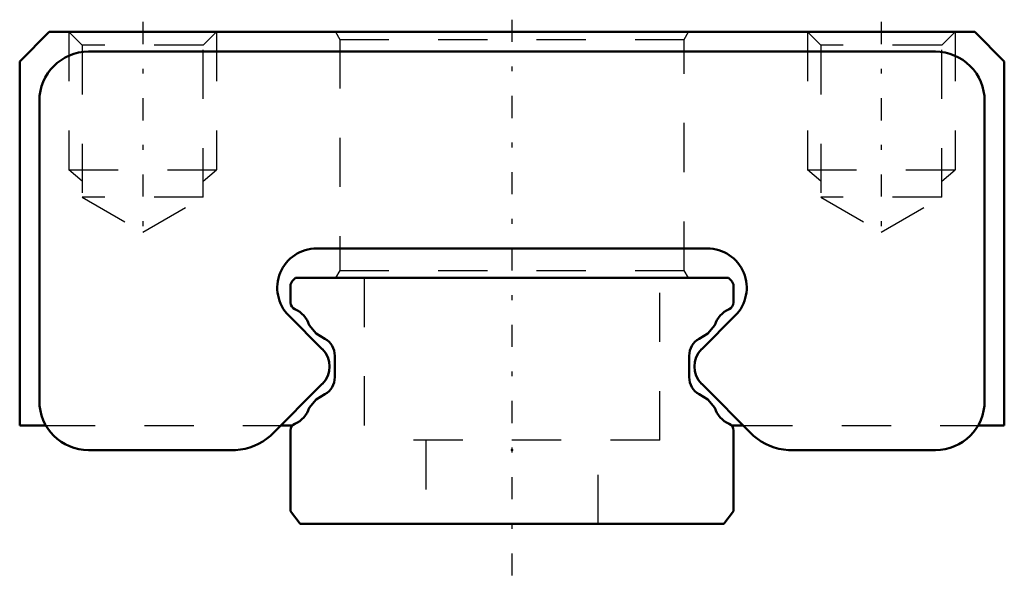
# Model space of a CAD drawing. Header units: millimetres. Extents: x -10 to 10, y -1.4 to 10.2.
import ezdxf

# ---------------------------------------------------------------- set-up
doc = ezdxf.new("R2010")
doc.units = ezdxf.units.MM
doc.linetypes.add('Center', pattern=[1.5, 0.45, -0.5, 0.05, -0.5])
doc.linetypes.add('Dashed', pattern=[2, 1, -1])
for name, color, linetype, lineweight in [('2d ConnectionPoints', 7, 'Continuous', 50), ('AM_0', 7, 'Continuous', 50), ('AM_5', 3, 'Continuous', 25), ('AM_7', 7, 'Center', 25), ('AM_9', 6, 'Dashed', 25)]:
    doc.layers.add(name, color=color, linetype=linetype, lineweight=lineweight)

# ---------------------------------------------------------------- blocks, each defined once
blk = doc.blocks.new('1_Slider__EPF9_M_7_5_11_0_in_EPF9M21_75LM_G7_5_0_18_6_1_2')
at = {"layer": 'AM_0'}
for p, q in [((-9.4, 10), (-10, 9.4)), ((9.4, 10), (-9.4, 10)), ((10, 9.4), (9.4, 10)), ((8.6, 9.6), (-8.601, 9.6)), ((-10, 9.4), (-10, 2)), ((10, 2), (10, 9.4)), ((-9.6, 8.601), (-9.6, 2.5)), ((9.6, 2.5), (9.6, 8.602)), ((-3.968, 5.6), (3.968, 5.6)), ((-3.853, 3.553), (-4.534, 4.234)), ((4.534, 4.234), (3.853, 3.553)), ((-4.907, 1.793), (-3.853, 2.847)), ((3.853, 2.847), (4.907, 1.793)), ((-10, 2), (-9.466, 2)), ((-4.7, 2), (-4.462, 2)), ((4.462, 2), (4.7, 2)), ((9.466, 2), (10, 2)), ((-8.6, 1.5), (-5.614, 1.5)), ((5.614, 1.5), (8.6, 1.5))]:
    blk.add_line(p, q, dxfattribs=at)
for centre, radius, start, end in [((-8.601, 8.601), 0.999, 90, 180), ((8.602, 8.602), 0.998, 0, 90.0907), ((-3.968, 4.8), 0.8, 90, 225.0001), ((3.968, 4.8), 0.8, 314.9999, 90), ((-4.206, 3.2), 0.5, 315.0011, 45.0001), ((4.206, 3.2), 0.5, 134.9999, 224.9989), ((-8.6, 2.5), 1, 180, 270), ((8.6, 2.5), 1, 270, 360), ((-5.683, 2.665), 1.167, 273.3546, 311.6409), ((5.683, 2.665), 1.167, 228.3591, 266.6454)]:
    blk.add_arc(centre, radius, start, end, dxfattribs=at)
at = {"layer": 'AM_5', "linetype": 'Dashed'}
for p, q in [((-9, 10), (-9, 7.2)), ((-6, 10), (-6, 7.2)), ((6, 10), (6, 7.2)), ((9, 10), (9, 7.2)), ((-8.729, 6.966), (-9, 7.2)), ((-9, 7.2), (-6, 7.2)), ((-6.27, 6.966), (-6, 7.2)), ((6.271, 6.966), (6, 7.2)), ((6, 7.2), (9, 7.2)), ((8.73, 6.966), (9, 7.2))]:
    blk.add_line(p, q, dxfattribs=at)
at = {"layer": 'AM_7'}
for p, q in [((-7.5, 10.203), (-7.5, 5.727)), ((7.5, 10.203), (7.5, 5.727))]:
    blk.add_line(p, q, dxfattribs=at)
at = {"layer": 'AM_9'}
for p, q in [((-9, 10), (-8.729, 9.729)), ((-6.27, 9.729), (-6, 10)), ((-3.587, 10), (-3.5, 9.85)), ((3.5, 9.85), (3.587, 10)), ((6, 10), (6.271, 9.729)), ((8.73, 9.729), (9, 10)), ((-3.5, 9.85), (-3.5, 5.15)), ((-3.5, 9.85), (3.5, 9.85)), ((3.5, 5.15), (3.5, 9.85)), ((-8.729, 9.729), (-8.729, 6.64)), ((-6.27, 9.729), (-8.729, 9.729)), ((-6.27, 6.64), (-6.27, 9.729)), ((6.271, 9.729), (6.271, 6.64)), ((8.73, 9.729), (6.271, 9.729)), ((8.73, 6.64), (8.73, 9.729)), ((-6.27, 6.64), (-8.729, 6.64)), ((-8.729, 6.64), (-7.5, 5.93)), ((-7.5, 5.93), (-6.27, 6.64)), ((6.271, 6.64), (7.5, 5.93)), ((8.73, 6.64), (6.271, 6.64)), ((7.5, 5.93), (8.73, 6.64)), ((-3.5, 5.15), (-3.587, 5)), ((-3.5, 5.15), (3.5, 5.15)), ((3.587, 5), (3.5, 5.15)), ((-9.466, 2), (-4.7, 2)), ((4.7, 2), (9.466, 2))]:
    blk.add_line(p, q, dxfattribs=at)
blk = doc.blocks.new('2_EPF9_M757_5_R_Track_0_in_EPF9M21_75LM_G7_5_0_18_6_1_2')
at = {"layer": 'AM_0'}
for p, q in [((-4.4, 5), (-4.456, 4.944)), ((4.4, 5), (-4.4, 5)), ((4.456, 4.944), (4.4, 5)), ((-4.5, 4.838), (-4.5, 4.499)), ((4.5, 4.5), (4.5, 4.838)), ((-4.118, 4.041), (-3.981, 3.87)), ((3.981, 3.87), (4.118, 4.041)), ((-3.981, 3.87), (-3.8, 3.765)), ((3.8, 3.765), (3.981, 3.87)), ((-3.6, 3.419), (-3.6, 2.981)), ((3.6, 2.981), (3.6, 3.419)), ((-3.8, 2.635), (-3.981, 2.53)), ((3.981, 2.53), (3.8, 2.635)), ((-3.981, 2.53), (-4.118, 2.359)), ((4.118, 2.359), (3.981, 2.53)), ((-4.5, 1.9), (-4.5, 0.262)), ((4.5, 0.262), (4.5, 1.9)), ((-4.5, 0.262), (-4.3, 0)), ((4.3, 0), (4.5, 0.262)), ((-4.3, 0), (4.3, 0))]:
    blk.add_line(p, q, dxfattribs=at)
for centre, radius, start, end in [((-4.35, 4.838), 0.15, 135.0028, 180.0004), ((4.35, 4.838), 0.15, 359.9996, 44.9972), ((-4.356, 4.498), 0.144, 179.5672, 248.2662), ((4.353, 4.5), 0.147, 292.4589, 0.0003), ((-4.614, 3.886), 0.52, 17.3182, 66.7813), ((4.614, 3.886), 0.52, 113.2187, 162.6818), ((-4, 3.419), 0.4, 0, 60.0014), ((4, 3.419), 0.4, 119.9986, 180), ((-4, 2.981), 0.4, 300, 0), ((4, 2.981), 0.4, 180, 240), ((-4.614, 2.514), 0.52, 293.2192, 342.6831), ((4.614, 2.514), 0.52, 197.3169, 246.7808), ((-4.355, 1.902), 0.145, 111.9432, 180.8305), ((4.355, 1.901), 0.145, 359.2742, 67.9521)]:
    blk.add_arc(centre, radius, start, end, dxfattribs=at)
at = {"layer": 'AM_7'}
blk.add_line((0, 10.25), (0, -1.35), dxfattribs=at)
at = {"layer": 'AM_9'}
for p, q in [((-3, 5), (-3, 1.7)), ((3, 1.7), (3, 5)), ((3, 1.7), (-3, 1.7)), ((-1.75, 1.7), (-1.75, 0)), ((1.75, 0), (1.75, 1.7))]:
    blk.add_line(p, q, dxfattribs=at)

msp = doc.modelspace()

# ---------------------------------------------------------------- linework, layer by layer
at = {"layer": '2d ConnectionPoints'}
for p in [(0, 1.5), (0, 0), (0, 0)]:
    msp.add_point(p, dxfattribs=at)

# ---------------------------------------------------------------- block references
for name in ['1_Slider__EPF9_M_7_5_11_0_in_EPF9M21_75LM_G7_5_0_18_6_1_2', '2_EPF9_M757_5_R_Track_0_in_EPF9M21_75LM_G7_5_0_18_6_1_2']:
    msp.add_blockref(name, (0, 0))

doc.saveas('drawing.dxf')
